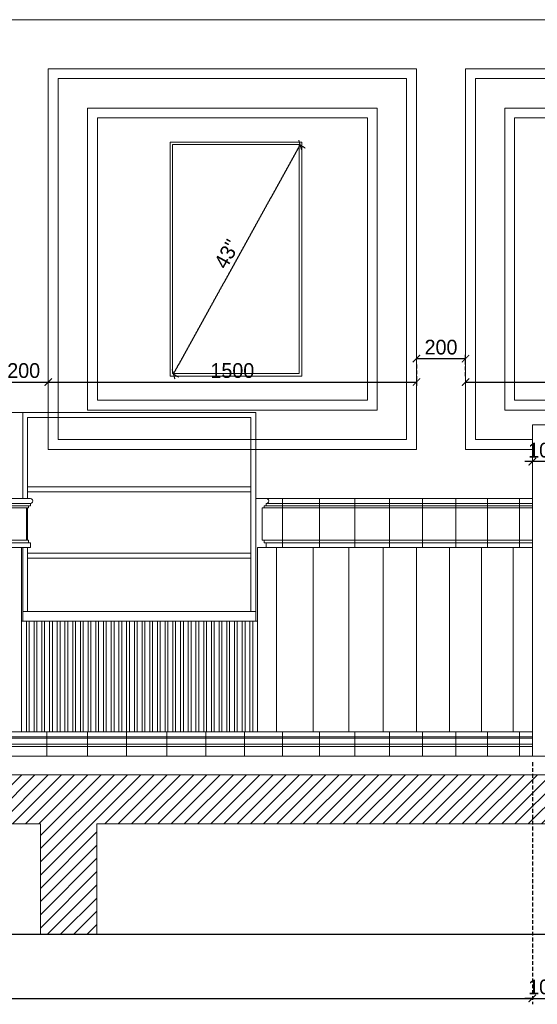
# Model space of a CAD drawing. Header units: millimetres. Extents: x 325 to 282792, y 120 to 12645.
# Tile 13 of 15: x 276618 to 278727, y 4775 to 8785. Entities that reach past the tile are written whole.
import ezdxf

# ---------------------------------------------------------------- set-up
doc = ezdxf.new("R2010")
doc.units = ezdxf.units.MM
doc.header["$LTSCALE"] = 2.5
doc.linetypes.add('DASHED2', pattern=[9.525, 6.35, -3.175])
doc.linetypes.add('HIDDEN', pattern=[0.375, 0.25, -0.125])
for name, color, linetype, lineweight in [('Dimension', 40, 'Continuous', 0), ('ELEVATION 1', 143, 'Continuous', 18), ('ELEVATION 2', 33, 'Continuous', 15), ('ELEVATION 3', 23, 'Continuous', 13), ('ELEVATION 4', 157, 'Continuous', 9), ('ELEVATION 5', 156, 'Continuous', 5), ('HATCH LIGHT', 250, 'Continuous', 0), ('HATCH MEDIUM', 251, 'Continuous', 5)]:
    doc.layers.add(name, color=color, linetype=linetype, lineweight=lineweight)
doc.layers.add('ELEVATION-4', color=8, linetype='Continuous')
doc.styles.get("Standard").update_dxf_attribs({"font": 'GOTHIC.TTF'})
doc.dimstyles.new('AJKD_30', dxfattribs={"dimscale": 30, "dimtxt": 2, "dimasz": 1, "dimexe": 0.8, "dimexo": 0.8, "dimgap": 0.5, "dimtad": 1, "dimdec": 0, "dimzin": 0, "dimdsep": 46, "dimtxsty": 'Standard', "dimblk": 'ARCHTICK', "dimcen": 0.125, "dimclrd": 251, "dimclre": 251, "dimclrt": 42, "dimadec": 0, "dimazin": 0, "dimtfac": 1, "dimtdec": 0, "dimtix": 1, "dimtmove": 1, "dimatfit": 3, "dimfxl": 0, "dimtolj": 1, "dimtzin": 0, "dimarcsym": 0})

# ---------------------------------------------------------------- blocks, each defined once
blk = doc.blocks.new('_ArchTick')
at = {"color": 0, "linetype": 'ByBlock', "const_width": 0.15}
blk.add_lwpolyline([(-0.5, -0.5), (0.5, 0.5)], dxfattribs=at)
blk = doc.blocks.new('*D157')
at = {"layer": 'Defpoints', "color": 0}
for p in [(273667.4, 5785.3), (278706.7, 5785.3), (278706.7, 4799.3)]:
    blk.add_point(p, dxfattribs=at)
at = {"layer": 'Dimension', "color": 251, "linetype": 'DASHED2', "lineweight": -2}
for p, q in [((273667.4, 5761.3), (273667.4, 4775.3)), ((278706.7, 5761.3), (278706.7, 4775.3))]:
    blk.add_line(p, q, dxfattribs=at)
at = {"layer": 'Dimension', "color": 251, "lineweight": -2}
blk.add_line((273667.4, 4799.3), (278706.7, 4799.3), dxfattribs=at)
at = {"layer": 'Dimension', "color": 251, "lineweight": -2, "xscale": 30, "yscale": 30, "zscale": 30, "rotation": 180}
blk.add_blockref('_ArchTick', (273667.4, 4799.3), dxfattribs=at)
at = {"layer": 'Dimension', "color": 251, "lineweight": -2, "xscale": 30, "yscale": 30, "zscale": 30}
blk.add_blockref('_ArchTick', (278706.7, 4799.3), dxfattribs=at)
at = {"layer": 'Dimension', "color": 42, "insert": (276187.1, 4845.8), "char_height": 60, "attachment_point": 5}
blk.add_mtext('\\A1;5039', dxfattribs=at)
blk = doc.blocks.new('*D158')
at = {"layer": 'Defpoints', "color": 0}
for p in [(278706.7, 5785.3), (278806.7, 5785.3), (278806.7, 4799.3)]:
    blk.add_point(p, dxfattribs=at)
at = {"layer": 'Dimension', "color": 251, "linetype": 'DASHED2', "lineweight": -2}
for p, q in [((278706.7, 5761.3), (278706.7, 4775.3)), ((278806.7, 5761.3), (278806.7, 4775.3))]:
    blk.add_line(p, q, dxfattribs=at)
at = {"layer": 'Dimension', "color": 251, "lineweight": -2}
for p, q in [((278706.7, 4799.3), (278676.7, 4799.3)), ((278706.7, 4799.3), (278806.7, 4799.3)), ((278806.7, 4799.3), (278836.7, 4799.3))]:
    blk.add_line(p, q, dxfattribs=at)
at = {"layer": 'Dimension', "color": 251, "lineweight": -2, "xscale": 30, "yscale": 30, "zscale": 30}
blk.add_blockref('_ArchTick', (278706.7, 4799.3), dxfattribs=at)
at = {"layer": 'Dimension', "color": 251, "lineweight": -2, "xscale": 30, "yscale": 30, "zscale": 30, "rotation": 180}
blk.add_blockref('_ArchTick', (278806.7, 4799.3), dxfattribs=at)
at = {"layer": 'Dimension', "color": 42, "insert": (278756.7, 4845.8), "char_height": 60, "attachment_point": 5}
blk.add_mtext('\\A1;100', dxfattribs=at)
blk = doc.blocks.new('*D172')
at = {"layer": 'Defpoints', "color": 0}
for p in [(276534.7, 7309.5), (276734.7, 7309.5), (276734.7, 7309.5)]:
    blk.add_point(p, dxfattribs=at)
at = {"layer": 'Dimension', "color": 251, "lineweight": -2}
blk.add_line((276534.7, 7309.5), (276734.7, 7309.5), dxfattribs=at)
at = {"layer": 'Dimension', "color": 251, "lineweight": -2, "xscale": 30, "yscale": 30, "zscale": 30, "rotation": 180}
blk.add_blockref('_ArchTick', (276534.7, 7309.5), dxfattribs=at)
at = {"layer": 'Dimension', "color": 251, "lineweight": -2, "xscale": 30, "yscale": 30, "zscale": 30}
blk.add_blockref('_ArchTick', (276734.7, 7309.5), dxfattribs=at)
at = {"layer": 'Dimension', "color": 42, "insert": (276634.7, 7356), "char_height": 60, "attachment_point": 5}
blk.add_mtext('\\A1;200', dxfattribs=at)
blk = doc.blocks.new('*D173')
at = {"layer": 'Defpoints', "color": 0}
for p in [(278234.7, 7404.9), (276734.7, 7309.5), (278234.7, 7309.5)]:
    blk.add_point(p, dxfattribs=at)
at = {"layer": 'Dimension', "color": 251, "linetype": 'DASHED2', "lineweight": -2}
blk.add_line((278234.7, 7380.9), (278234.7, 7285.5), dxfattribs=at)
at = {"layer": 'Dimension', "color": 251, "lineweight": -2}
blk.add_line((276734.7, 7309.5), (278234.7, 7309.5), dxfattribs=at)
at = {"layer": 'Dimension', "color": 251, "lineweight": -2, "xscale": 30, "yscale": 30, "zscale": 30, "rotation": 180}
blk.add_blockref('_ArchTick', (276734.7, 7309.5), dxfattribs=at)
at = {"layer": 'Dimension', "color": 251, "lineweight": -2, "xscale": 30, "yscale": 30, "zscale": 30}
blk.add_blockref('_ArchTick', (278234.7, 7309.5), dxfattribs=at)
at = {"layer": 'Dimension', "color": 42, "insert": (277484.7, 7356), "char_height": 60, "attachment_point": 5}
blk.add_mtext('\\A1;1500', dxfattribs=at)
blk = doc.blocks.new('*D174')
at = {"layer": 'Defpoints', "color": 0}
for p in [(278234.7, 7404.9), (278434.7, 7404.9), (278434.7, 7309.5)]:
    blk.add_point(p, dxfattribs=at)
at = {"layer": 'Dimension', "color": 251, "linetype": 'DASHED2', "lineweight": -2}
blk.add_line((278434.7, 7333.5), (278434.7, 7428.9), dxfattribs=at)
at = {"layer": 'Dimension', "color": 251, "lineweight": -2}
blk.add_line((278234.7, 7404.9), (278434.7, 7404.9), dxfattribs=at)
at = {"layer": 'Dimension', "color": 251, "lineweight": -2, "xscale": 30, "yscale": 30, "zscale": 30, "rotation": 180}
blk.add_blockref('_ArchTick', (278234.7, 7404.9), dxfattribs=at)
at = {"layer": 'Dimension', "color": 251, "lineweight": -2, "xscale": 30, "yscale": 30, "zscale": 30}
blk.add_blockref('_ArchTick', (278434.7, 7404.9), dxfattribs=at)
at = {"layer": 'Dimension', "color": 42, "insert": (278334.7, 7451.4), "char_height": 60, "attachment_point": 5}
blk.add_mtext('\\A1;200', dxfattribs=at)
blk = doc.blocks.new('*D175')
at = {"layer": 'Defpoints', "color": 0}
for p in [(278434.7, 7309.5), (280935.2, 7309.5), (280935.2, 7309.5)]:
    blk.add_point(p, dxfattribs=at)
at = {"layer": 'Dimension', "color": 251, "lineweight": -2}
blk.add_line((278434.7, 7309.5), (280935.2, 7309.5), dxfattribs=at)
at = {"layer": 'Dimension', "color": 251, "lineweight": -2, "xscale": 30, "yscale": 30, "zscale": 30, "rotation": 180}
blk.add_blockref('_ArchTick', (278434.7, 7309.5), dxfattribs=at)
at = {"layer": 'Dimension', "color": 251, "lineweight": -2, "xscale": 30, "yscale": 30, "zscale": 30}
blk.add_blockref('_ArchTick', (280935.2, 7309.5), dxfattribs=at)
at = {"layer": 'Dimension', "color": 42, "insert": (279684.9, 7356), "char_height": 60, "attachment_point": 5}
blk.add_mtext('\\A1;2500', dxfattribs=at)
blk = doc.blocks.new('*D188')
at = {"layer": 'Defpoints', "color": 0}
for p in [(278706.7, 6985.3), (278706.7, 6985.3), (278806.7, 6985.3)]:
    blk.add_point(p, dxfattribs=at)
at = {"layer": 'Dimension', "color": 251, "lineweight": -2}
for p, q in [((278706.7, 6985.3), (278676.7, 6985.3)), ((278806.7, 6985.3), (278706.7, 6985.3)), ((278806.7, 6985.3), (278836.7, 6985.3))]:
    blk.add_line(p, q, dxfattribs=at)
at = {"layer": 'Dimension', "color": 251, "lineweight": -2, "xscale": 30, "yscale": 30, "zscale": 30}
blk.add_blockref('_ArchTick', (278706.7, 6985.3), dxfattribs=at)
at = {"layer": 'Dimension', "color": 251, "lineweight": -2, "xscale": 30, "yscale": 30, "zscale": 30, "rotation": 180}
blk.add_blockref('_ArchTick', (278806.7, 6985.3), dxfattribs=at)
at = {"layer": 'Dimension', "color": 42, "insert": (278756.7, 7031.8), "char_height": 60, "attachment_point": 5}
blk.add_mtext('\\A1;100', dxfattribs=at)
blk = doc.blocks.new('*D196')
at = {"layer": 'Defpoints', "color": 0}
for p in [(277757.4, 8276.7), (277760.8, 8274.8), (277241.4, 7343.7)]:
    blk.add_point(p, dxfattribs=at)
at = {"layer": 'ELEVATION 1', "color": 251, "linetype": 'HIDDEN', "lineweight": -2}
for p, q in [((277244.8, 7341.8), (277760.8, 8274.8)), ((277760.8, 8274.8), (277781.8, 8263.2)), ((277244.8, 7341.8), (277265.8, 7330.2))]:
    blk.add_line(p, q, dxfattribs=at)
at = {"layer": 'ELEVATION 1', "color": 251, "lineweight": -2, "xscale": 30, "yscale": 30, "zscale": 30}
for p, rotation in [((277760.8, 8274.8), 61.05500780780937), ((277244.8, 7341.8), 241.0550078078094)]:
    blk.add_blockref('_ArchTick', p, dxfattribs=dict(at, rotation=rotation))
at = {"layer": 'ELEVATION 1', "color": 42, "insert": (277462.1, 7830.8), "char_height": 60, "attachment_point": 5, "rotation": 61.055}
blk.add_mtext('\\A1;43"', dxfattribs=at)

msp = doc.modelspace()

# ---------------------------------------------------------------- hatches: boundary and pattern name
at = {"layer": 'HATCH LIGHT'}
h = msp.add_hatch(dxfattribs=at)
h.set_pattern_fill('ANSI31', color=256, scale=12)
h.set_pattern_definition([(45, (-139501.004, -30552.65), (-26.9407684, 26.9407684), [])])
h.paths.add_polyline_path([(281129.2, 5710.3), (275955.7, 5710.3), (275955.7, 5510.3), (276702.9, 5510.3), (276702.9, 5060.3), (276932.9, 5060.3), (276932.9, 5510.3), (279068.9, 5510.3), (279068.9, 5060.3), (279298.9, 5060.3), (279298.9, 5510.3), (281129.2, 5510.3)])
h.paths.add_polyline_path([(282592.3, 5710.3), (281129.2, 5710.3), (281129.2, 5510.3), (281434.9, 5510.3), (281434.9, 5060.3), (281664.9, 5060.3), (281664.9, 5510.3), (282592.3, 5510.3)])
h.paths.add_polyline_path([(266880.7, 5710.3), (266880.7, 5510.3), (267238.9, 5510.3), (267238.9, 5060.3), (267468.9, 5060.3), (267468.9, 5510.3), (269604.9, 5510.3), (269604.9, 5060.3), (269834.9, 5060.3), (269834.9, 5510.3), (271970.9, 5510.3), (271970.9, 5060.3), (272200.9, 5060.3), (272200.9, 5510.3), (274336.9, 5510.3), (274336.9, 5060.3), (274566.9, 5060.3), (274566.9, 5510.3), (275955.7, 5510.3), (275955.7, 5710.3)])

# ---------------------------------------------------------------- linework, layer by layer
at = {"layer": 'ELEVATION 1'}
for p, q in [((266880.7, 5710.3), (282592.3, 5710.3)), ((276702.9, 5510.3), (274566.9, 5510.3)), ((276702.9, 5060.3), (276702.9, 5510.3)), ((276932.9, 5510.3), (276932.9, 5060.3)), ((279068.9, 5510.3), (276932.9, 5510.3)), ((276932.9, 5060.3), (276702.9, 5060.3))]:
    msp.add_line(p, q, dxfattribs=at)
at = {"layer": 'ELEVATION 2'}
for p in [(278806.7, 7135.3), (278706.7, 5785.3)]:
    msp.add_line(p, (278706.7, 7135.3), dxfattribs=at)
at = {"layer": 'ELEVATION 3'}
for p, q in [((274398, 6835.3), (276661.9, 6835.3)), ((277622.8, 6835.3), (277579.7, 6835.3)), ((277622.8, 6835.3), (278706.7, 6835.3)), ((274398, 6815.3), (276661.9, 6815.3)), ((274398, 6805.3), (276661.9, 6805.3)), ((274406, 6797.3), (276653.9, 6797.3)), ((276645.9, 6665.3), (276645.9, 6797.3)), ((276653.9, 6797.3), (276653.9, 6805.3)), ((276661.9, 6805.3), (276661.9, 6815.3)), ((277606.8, 6665.3), (277606.8, 6797.3)), ((277606.8, 6797.3), (278706.7, 6797.3)), ((277614.8, 6797.3), (277614.8, 6805.3)), ((277614.8, 6805.3), (278706.7, 6805.3)), ((277622.8, 6805.3), (277622.8, 6815.3)), ((277622.9, 6815.3), (278706.8, 6815.3)), ((274406, 6665.3), (276653.9, 6665.3)), ((276653.9, 6655.3), (276653.9, 6665.3)), ((277606.8, 6665.3), (278706.7, 6665.3)), ((277614.8, 6655.3), (277614.8, 6665.3)), ((274398, 6655.3), (276661.9, 6655.3)), ((274398, 6635.3), (276661.9, 6635.3)), ((276625.8, 6635.3), (276625.8, 6335.3)), ((276661.9, 6635.3), (276661.9, 6655.3)), ((277587.7, 6635.3), (277587.7, 6335.3)), ((277587.7, 6635.3), (278706.7, 6635.3)), ((277614.8, 6655.3), (278706.7, 6655.3)), ((277622.8, 6635.3), (277622.8, 6655.3)), ((276625.8, 6335.3), (277587.7, 6335.3)), ((273662.5, 5865.2), (278706.7, 5865.2)), ((273662.5, 5859.3), (278706.7, 5859.3)), ((273698, 5885.3), (278706.7, 5885.3)), ((273662.5, 5835.3), (278706.7, 5835.3)), ((273662.5, 5825.3), (278706.7, 5825.3))]:
    msp.add_line(p, q, dxfattribs=at)
for centre in [(276661.9, 6825.3), (277622.8, 6825.3)]:
    msp.add_arc(centre, 10, 269.9996, 90.0004, dxfattribs=at)
at = {"layer": 'ELEVATION 4'}
for p, q in [((276625.8, 6335.3), (276625.8, 5885.3)), ((276645.8, 6335.3), (276645.8, 5885.3)), ((276657.2, 6335.3), (276657.2, 5885.3)), ((276677.2, 6335.3), (276677.2, 5885.3)), ((276688.6, 6335.3), (276688.6, 5885.3)), ((276708.6, 6335.3), (276708.6, 5885.3)), ((276720, 6335.3), (276720, 5885.3)), ((276740, 6335.3), (276740, 5885.3)), ((276751.4, 6335.3), (276751.4, 5885.3)), ((276771.4, 6335.3), (276771.4, 5885.3)), ((276782.8, 6335.3), (276782.8, 5885.3)), ((276802.8, 6335.3), (276802.8, 5885.3)), ((276814.2, 6335.3), (276814.2, 5885.3)), ((276834.2, 6335.3), (276834.2, 5885.3)), ((276845.6, 6335.3), (276845.6, 5885.3)), ((276865.6, 6335.3), (276865.6, 5885.3)), ((276877, 6335.3), (276877, 5885.3)), ((276897, 6335.3), (276897, 5885.3)), ((276908.4, 6335.3), (276908.4, 5885.3)), ((276928.4, 6335.3), (276928.4, 5885.3)), ((276939.8, 6335.3), (276939.8, 5885.3)), ((276959.8, 6335.3), (276959.8, 5885.3)), ((276971.2, 6335.3), (276971.2, 5885.3)), ((276991.2, 6335.3), (276991.2, 5885.3)), ((277002.6, 6335.3), (277002.6, 5885.3)), ((277022.6, 6335.3), (277022.6, 5885.3)), ((277034, 6335.3), (277034, 5885.3)), ((277054, 6335.3), (277054, 5885.3)), ((277065.4, 6335.3), (277065.4, 5885.3)), ((277085.4, 6335.3), (277085.4, 5885.3)), ((277096.8, 6335.3), (277096.8, 5885.3)), ((277116.8, 6335.3), (277116.8, 5885.3)), ((277128.2, 6335.3), (277128.2, 5885.3)), ((277148.2, 6335.3), (277148.2, 5885.3)), ((277159.6, 6335.3), (277159.6, 5885.3)), ((277179.6, 6335.3), (277179.6, 5885.3)), ((277190.9, 6335.3), (277190.9, 5885.3)), ((277210.9, 6335.3), (277210.9, 5885.3)), ((277222.3, 6335.3), (277222.3, 5885.3)), ((277242.3, 6335.3), (277242.3, 5885.3)), ((277253.7, 6335.3), (277253.7, 5885.3)), ((277273.7, 6335.3), (277273.7, 5885.3)), ((277285.1, 6335.3), (277285.1, 5885.3)), ((277305.1, 6335.3), (277305.1, 5885.3)), ((277316.5, 6335.3), (277316.5, 5885.3)), ((277336.5, 6335.3), (277336.5, 5885.3)), ((277347.9, 6335.3), (277347.9, 5885.3)), ((277367.9, 6335.3), (277367.9, 5885.3)), ((277379.3, 6335.3), (277379.3, 5885.3)), ((277399.3, 6335.3), (277399.3, 5885.3)), ((277410.7, 6335.3), (277410.7, 5885.3)), ((277430.7, 6335.3), (277430.7, 5885.3)), ((277442.1, 6335.3), (277442.1, 5885.3)), ((277462.1, 6335.3), (277462.1, 5885.3)), ((277473.5, 6335.3), (277473.5, 5885.3)), ((277493.5, 6335.3), (277493.5, 5885.3)), ((277504.9, 6335.3), (277504.9, 5885.3)), ((277524.9, 6335.3), (277524.9, 5885.3)), ((277536.3, 6335.3), (277536.3, 5885.3)), ((277556.3, 6335.3), (277556.3, 5885.3)), ((277567.7, 6335.3), (277567.7, 5885.3)), ((277587.7, 6335.3), (277587.7, 5885.3)), ((282592.3, 5785.3), (266880.7, 5785.3))]:
    msp.add_line(p, q, dxfattribs=at)
at = {"layer": 'ELEVATION 5'}
for p, q in [((276167.3, 7185.3), (277579.7, 7185.3)), ((276630.8, 6835.3), (276630.8, 7185.3)), ((277579.7, 7185.3), (277579.7, 6335.3)), ((276650.8, 6835.3), (276650.8, 7165.3)), ((276650.8, 7165.3), (277559.7, 7165.3)), ((277559.7, 7165.3), (277559.7, 6375.3)), ((276650.8, 6882.3), (277559.7, 6882.3)), ((276650.8, 6862.3), (277559.7, 6862.3)), ((276650.8, 6665.3), (276650.8, 6797.3)), ((276630.8, 6335.3), (276630.8, 6635.4)), ((276650.8, 6375.3), (276650.8, 6635.4)), ((276650.8, 6612.8), (277559.7, 6612.8)), ((276650.8, 6592.8), (277559.7, 6592.8)), ((276630.8, 6375.3), (277579.7, 6375.3))]:
    msp.add_line(p, q, dxfattribs=at)
for points in [[(278234.7, 8585.2), (276734.7, 8585.2), (276734.7, 7035.3), (278234.7, 7035.3)], [(278194.7, 8545.2), (276774.7, 8545.2), (276774.7, 7075.3), (278194.7, 7075.3)], [(276894.7, 8425.2), (276894.7, 7195.3), (278074.7, 7195.3), (278074.7, 8425.2)], [(280780.7, 8425.2), (278594.7, 8425.2), (278594.7, 7195.3), (280780.7, 7195.3)], [(276934.7, 8385.2), (276934.7, 7235.3), (278034.7, 7235.3), (278034.7, 8385.2)], [(280740.7, 8385.2), (278634.7, 8385.2), (278634.7, 7235.3), (280740.7, 7235.3)]]:
    msp.add_lwpolyline(points, close=True, dxfattribs=at)
for points in [[(278806.7, 7035.3), (280935.2, 7035.3), (280935.2, 8585.2), (278434.7, 8585.2), (278434.7, 7035.3), (278706.7, 7035.3)], [(278806.7, 7075.3), (280900.7, 7075.3), (280900.7, 8545.2), (278474.7, 8545.2), (278474.7, 7075.3), (278706.7, 7075.3)]]:
    msp.add_lwpolyline(points, dxfattribs=at)
at = {"layer": 'ELEVATION-4'}
msp.add_line((266880.7, 5060.3), (282592.3, 5060.3), dxfattribs=at)
at = {"layer": 'HATCH LIGHT'}
for p, q in [((268434.5, 8785.3), (280178.3, 8785.3)), ((277689.2, 6635.3), (277689.2, 6835.3)), ((277839.2, 6635.3), (277839.2, 6835.3)), ((277984.2, 6635.3), (277984.2, 6835.3)), ((278124.6, 6635.3), (278124.6, 6835.3)), ((278259.6, 6635.3), (278259.6, 6835.3)), ((278394.6, 6635.3), (278394.6, 6835.3)), ((278524.6, 6635.3), (278524.6, 6835.3)), ((278654.6, 6635.3), (278654.6, 6835.3)), ((277664.2, 5885.3), (277664.2, 6635.3)), ((277814.2, 5885.3), (277814.2, 6635.3)), ((277959.2, 5885.3), (277959.2, 6635.3)), ((278099.2, 5885.3), (278099.2, 6635.3)), ((278234.2, 5885.3), (278234.2, 6635.3)), ((278369.2, 5885.3), (278369.2, 6635.3)), ((278499.2, 5885.3), (278499.2, 6635.3)), ((278629.2, 5885.3), (278629.2, 6635.3)), ((276729, 5885.3), (276729, 5785.3)), ((276894, 5885.3), (276894, 5785.3)), ((277054, 5885.3), (277054, 5785.3)), ((277218.2, 5785.3), (277218.2, 5885.3)), ((277376.2, 5785.3), (277376.2, 5885.3)), ((277534.2, 5785.3), (277534.2, 5885.3)), ((277689.2, 5785.3), (277689.2, 5885.3)), ((277839.2, 5785.3), (277839.2, 5885.3)), ((277984.2, 5785.3), (277984.2, 5885.3)), ((278124.6, 5785.3), (278124.6, 5885.3)), ((278259.6, 5785.3), (278259.6, 5885.3)), ((278394.6, 5785.3), (278394.6, 5885.3)), ((278524.6, 5785.3), (278524.6, 5885.3)), ((278654.6, 5785.3), (278654.6, 5885.3))]:
    msp.add_line(p, q, dxfattribs=at)
at = {"layer": 'HATCH MEDIUM'}
msp.add_lwpolyline([(277231.4, 8286.7), (277231.4, 7333.7), (277767.4, 7333.7), (277767.4, 8286.7)], close=True, dxfattribs=at)
msp.add_lwpolyline([(277241.4, 8276.7), (277241.4, 7343.7), (277757.4, 7343.7), (277757.4, 8276.7), (277241.4, 8276.7)], dxfattribs=at)

# ---------------------------------------------------------------- dimensions: what is measured, and where the dimension line sits
at = {"layer": 'Dimension'}
for base, p1, p2, picture, middle in [((278434.7, 7404.9), (278234.7, 7404.9), (278434.7, 7309.5), '*D174', (278334.7, 7451.4)), ((276734.7, 7309.5), (276534.7, 7309.5), (276734.7, 7309.5), '*D172', (276634.7, 7356)), ((278234.7, 7309.5), (276734.7, 7309.5), (278234.7, 7404.9), '*D173', (277484.7, 7356)), ((280935.1856, 7309.4992), (278434.6959, 7309.4992), (280935.1856, 7309.4992), '*D175', (279684.9407, 7356.0084)), ((278706.7, 6985.3), (278806.7, 6985.3), (278706.7, 6985.3), '*D188', (278756.7, 7031.8)), ((278706.7, 4799.3), (273667.4, 5785.3), (278706.7, 5785.3), '*D157', (276187.1, 4845.8)), ((278806.7, 4799.3), (278706.7, 5785.3), (278806.7, 5785.3), '*D158', (278756.7, 4845.8))]:
    dim = msp.add_linear_dim(base=base, p1=p1, p2=p2, dimstyle='AJKD_30', dxfattribs=at)
    dim.commit()
    dim.dimension.update_dxf_attribs({"geometry": picture, "text_midpoint": middle})
at = {"layer": 'ELEVATION 1'}
dim = msp.add_aligned_dim(p1=(277241.4, 7343.7), p2=(277757.4, 8276.7), distance=-3.9, text='43"', dimstyle='AJKD_30', override={"dimfxl": 10, "dimfxlon": 1}, dxfattribs=at)
dim.commit()
dim.dimension.update_dxf_attribs({"geometry": '*D196', "text_midpoint": (277462.1, 7830.8)})

doc.saveas('drawing.dxf')
